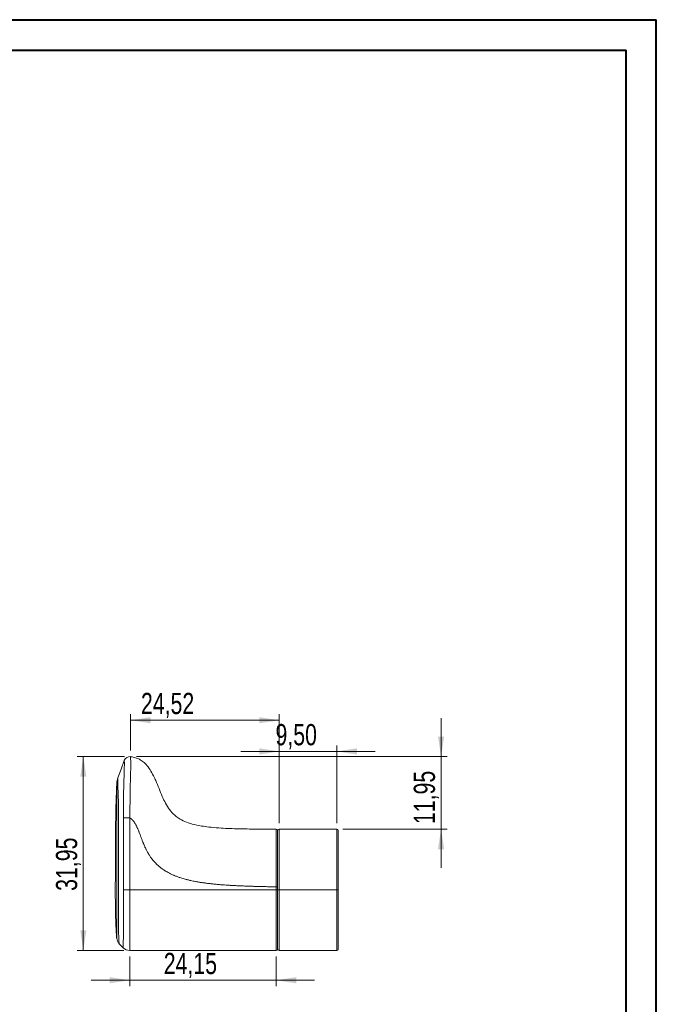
# Model space of a CAD drawing. Header units: millimetres. Extents: x 0 to 210, y 0 to 297.
# Tile 5 of 5: x 105 to 210, y 135 to 297. Entities that reach past the tile are written whole.
import ezdxf

# ---------------------------------------------------------------- set-up
doc = ezdxf.new("R2010")
doc.units = ezdxf.units.MM
doc.styles.add('SLDTEXTSTYLE0', font='TXT', dxfattribs={"width": 0.75})
doc.dimstyles.new('SLDDIMSTYLE1', dxfattribs={"dimtxt": 3.5, "dimasz": 3.302, "dimexe": 0, "dimexo": 0.0625, "dimgap": 0.875, "dimtad": 1, "dimrnd": 1e-09, "dimzin": 12, "dimdsep": 46, "dimtxsty": 'SLDTEXTSTYLE0', "dimsah": 1, "dimcen": 0.09, "dimadec": 0, "dimazin": 3, "dimtfac": 1, "dimtmove": 0, "dimatfit": 0, "dimfxl": 0, "dimfrac": 2, "dimtolj": 1, "dimtzin": 12, "dimarcsym": 0})
doc.dimstyles.new('SLDDIMSTYLE2', dxfattribs={"dimtxt": 3.5, "dimasz": 3.302, "dimexe": 0, "dimexo": 0.0625, "dimgap": 0.875, "dimtad": 1, "dimrnd": 1e-09, "dimzin": 12, "dimdsep": 46, "dimtxsty": 'SLDTEXTSTYLE0', "dimsah": 1, "dimcen": 0.09, "dimadec": 0, "dimazin": 3, "dimtfac": 1, "dimtofl": 0, "dimtmove": 0, "dimatfit": 3, "dimfxl": 0, "dimfrac": 2, "dimtolj": 1, "dimtzin": 12, "dimarcsym": 0})

# ---------------------------------------------------------------- blocks, each defined once
blk = doc.blocks.new('_D_1')
at = {"color": 7, "linetype": 'Continuous', "lineweight": 0}
for p, q in [((147.88, 164.78), (147.88, 177.6)), ((157.38, 164.78), (157.38, 177.6)), ((147.88, 176.6), (141.53, 176.6)), ((157.38, 176.6), (147.88, 176.6)), ((157.38, 176.6), (163.73, 176.6))]:
    blk.add_line(p, q, dxfattribs=at)
for points in [[(147.88, 176.6), (144.58, 177.11), (144.58, 176.09)], [(157.38, 176.6), (160.69, 176.09), (160.69, 177.11)]]:
    blk.add_solid(points, dxfattribs=at)
at = {"color": 7, "linetype": 'Continuous', "lineweight": 0, "insert": (147.27, 181.11), "char_height": 3.5, "attachment_point": 1, "style": 'SLDTEXTSTYLE0'}
blk.add_mtext('9,50', dxfattribs=at)
blk = doc.blocks.new('_D_2')
at = {"color": 7, "linetype": 'Continuous', "lineweight": 0}
for p, q in [((123.23, 142.78), (123.23, 137.88)), ((147.38, 142.78), (147.38, 137.88)), ((123.23, 138.88), (116.88, 138.88)), ((123.23, 138.88), (147.38, 138.88)), ((147.38, 138.88), (153.73, 138.88))]:
    blk.add_line(p, q, dxfattribs=at)
for points in [[(123.23, 138.88), (119.93, 139.39), (119.93, 138.37)], [(147.38, 138.88), (150.69, 138.37), (150.69, 139.39)]]:
    blk.add_solid(points, dxfattribs=at)
at = {"color": 7, "linetype": 'Continuous', "lineweight": 0, "insert": (128.84, 143.39), "char_height": 3.5, "attachment_point": 1, "style": 'SLDTEXTSTYLE0'}
blk.add_mtext('24,15', dxfattribs=at)
blk = doc.blocks.new('_D_3')
at = {"color": 7, "linetype": 'Continuous', "lineweight": 0}
for p, q in [((174.58, 175.74), (174.58, 182.09)), ((124.36, 175.74), (175.58, 175.74)), ((174.58, 163.78), (174.58, 175.74)), ((158.38, 163.78), (175.58, 163.78)), ((174.58, 163.78), (174.58, 157.43))]:
    blk.add_line(p, q, dxfattribs=at)
for points in [[(174.58, 175.74), (175.09, 179.04), (174.07, 179.04)], [(174.58, 163.78), (174.07, 160.48), (175.09, 160.48)]]:
    blk.add_solid(points, dxfattribs=at)
at = {"color": 7, "linetype": 'Continuous', "lineweight": 0, "insert": (170.07, 164.62), "char_height": 3.5, "attachment_point": 1, "rotation": 90, "style": 'SLDTEXTSTYLE0'}
blk.add_mtext('11,95', dxfattribs=at)
blk = doc.blocks.new('_D_4')
at = {"color": 7, "linetype": 'Continuous', "lineweight": 0}
for p, q in [((123.36, 176.74), (123.36, 182.74)), ((147.88, 164.78), (147.88, 182.74)), ((147.88, 181.74), (123.36, 181.74))]:
    blk.add_line(p, q, dxfattribs=at)
for points in [[(123.36, 181.74), (126.66, 181.23), (126.66, 182.24)], [(147.88, 181.74), (144.58, 182.24), (144.58, 181.23)]]:
    blk.add_solid(points, dxfattribs=at)
at = {"color": 7, "linetype": 'Continuous', "lineweight": 0, "insert": (125.08, 186.25), "char_height": 3.5, "attachment_point": 1, "style": 'SLDTEXTSTYLE0'}
blk.add_mtext('24,52', dxfattribs=at)
blk = doc.blocks.new('_D_5')
at = {"color": 7, "linetype": 'Continuous', "lineweight": 0}
for p, q in [((122.36, 175.74), (114.57, 175.74)), ((115.57, 175.74), (115.57, 143.78)), ((122.23, 143.78), (114.57, 143.78))]:
    blk.add_line(p, q, dxfattribs=at)
for points in [[(115.57, 175.74), (115.07, 172.44), (116.08, 172.44)], [(115.57, 143.78), (116.08, 147.09), (115.07, 147.09)]]:
    blk.add_solid(points, dxfattribs=at)
at = {"color": 7, "linetype": 'Continuous', "lineweight": 0, "insert": (111.06, 153.61), "char_height": 3.5, "attachment_point": 1, "rotation": 90, "style": 'SLDTEXTSTYLE0'}
blk.add_mtext('31,95', dxfattribs=at)

msp = doc.modelspace()

# ---------------------------------------------------------------- linework, layer by layer
at = {"color": 7, "linetype": 'Continuous', "lineweight": 40}
for p, q in [((0.0788436, 297.2147802), (210.0788436, 297.2147802)), ((210.0788436, 0.2147802), (210.0788436, 297.2147802)), ((210.0788436, 292.2147802), (210.0788436, 297.2147802)), ((10.0788436, 292.2147802), (205.0788436, 292.2147802)), ((205.0788436, 5.2147802), (205.0788436, 292.2147802))]:
    msp.add_line(p, q, dxfattribs=at)
at = {"color": 7, "linetype": 'Continuous', "lineweight": 15}
for p, q in [((157.3845637, 163.7848919), (147.8845636, 163.7848919)), ((147.5845636, 153.7848922), (147.5845636, 154.2974344)), ((147.5845636, 153.7848922), (147.8845636, 153.7848922)), ((157.3845637, 153.7848922), (147.8845636, 153.7848922)), ((157.3845637, 153.7848922), (157.5845634, 153.7848922)), ((123.2339689, 143.7848924), (147.3845636, 143.7848924)), ((157.3845637, 143.7848924), (147.8845636, 143.7848924))]:
    msp.add_line(p, q, dxfattribs=at)
at = {"color": 7, "linetype": 'Continuous', "lineweight": 15, "flags": 128}
for points in [[(122.334546, 175.1181806), (121.799611, 173.6916831), (121.262508, 172.2594096)], [(121.4678814, 144.9010806), (121.799611, 144.5694991), (122.1252629, 144.2439897)]]:
    msp.add_lwpolyline(points, dxfattribs=at)
at = {"color": 7, "linetype": 'Continuous', "lineweight": 15}
for centre, radius, start, end in [((123.2414516, 174.7780906), 0.9685751, 82.889551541, 159.44394877), ((147.3845636, 163.5849094), 0.2, 0, 89.989830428), ((147.8845636, 163.4848922), 0.3, 90, 180), ((157.3845636, 163.5848922), 0.2, 0, 90), ((123.2339692, 145.3531861), 1.5682939, 225.012660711, 270), ((147.3845636, 143.9848922), 0.2, 270, 0), ((147.8845636, 144.0848922), 0.3, 180, 270), ((157.3845636, 143.9848922), 0.2, 270, 0)]:
    msp.add_arc(centre, radius, start, end, dxfattribs=at)
for points, knots in [([(123.3613442, 175.7392168), (123.3613434, 175.7392169), (123.364352, 175.7099274), (123.3771756, 175.4217704), (123.3831677, 175.2841032), (123.3947677, 174.776886), (123.4003332, 174.3721776), (123.3838288, 173.4617182), (123.3746907, 173.1110281), (123.3544993, 172.4079982), (123.3441578, 172.0501481), (123.3160714, 170.9808391), (123.3029697, 170.2907155), (123.2726326, 168.2444365), (123.2622924, 166.9348909), (123.2547666, 165.6222067)], [0, 0, 0, 0, 0.25, 0.25, 0.375, 0.375, 0.5, 0.5, 0.5625, 0.5625, 0.625, 0.625, 0.75, 0.75, 1, 1, 1, 1]), ([(123.3613442, 175.7392168), (123.3661304, 175.7386197), (123.4473529, 175.7283772), (123.6754403, 175.6942965), (124.0027744, 175.6222337), (124.4626273, 175.4761219), (125.003787, 175.2261665), (125.6649021, 174.7431002), (126.3160652, 174.0121541), (126.8823873, 173.0995899), (127.3151814, 172.2244684), (127.7489308, 171.2508422), (128.1939943, 170.1589745), (128.7019118, 168.9159411), (129.2663704, 167.7588957), (129.9592387, 166.7351001), (130.7466307, 165.9659478), (131.6403315, 165.3610063), (132.538306, 164.9400678), (133.730324, 164.5561641), (134.9533487, 164.3028022), (136.418771, 164.1027624), (138.3513238, 163.9348919), (140.8207973, 163.8363492), (143.9740813, 163.7894244), (146.1435673, 163.7851297), (147.3845991, 163.7849094)], [0.02530905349, 0.02530905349, 0.02530905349, 0.02530905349, 0.02577964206, 0.03329640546, 0.04780857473, 0.05843447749, 0.08030884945, 0.10572888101, 0.13786972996, 0.17534724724, 0.21022001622, 0.23303658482, 0.27932828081, 0.32518841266, 0.36398504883, 0.40474805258, 0.44530049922, 0.4707284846, 0.50978679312, 0.54169592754, 0.59273292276, 0.63144437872, 0.68591153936, 0.78189226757, 0.87245079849, 0.99349861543, 0.99349861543, 0.99349861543, 0.99349861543]), ([(122.181744, 165.6228393), (122.1867708, 166.9219589), (122.194482, 168.2303245), (122.2296577, 170.2249611), (122.2459709, 170.8913013), (122.2770735, 171.8833493), (122.2881058, 172.2088798), (122.3091018, 172.8329884), (122.3185225, 173.1358845), (122.338724, 173.9152274), (122.3401945, 174.2600794), (122.3400094, 174.7056039), (122.3385643, 174.8303719), (122.3354683, 175.0908393), (122.3345451, 175.1181763), (122.3345465, 175.1181801)], [0, 0, 0, 0, 0.25, 0.25, 0.375, 0.375, 0.4375, 0.4375, 0.5, 0.5, 0.625, 0.625, 0.75, 0.75, 1, 1, 1, 1]), ([(121.2627967, 172.2508339), (121.2148935, 172.1052338), (121.1190307, 171.8138625), (121.0969301, 171.5078367), (121.0858734, 171.354734)], [0, 0, 0, 0, 0.49970645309, 1, 1, 1, 1]), ([(121.0866967, 171.375618), (121.0570241, 170.5676404), (120.9978933, 168.9575239), (120.9303845, 166.6026357), (120.8905798, 164.3689826), (120.8732551, 162.308901), (120.8661288, 160.4319873), (120.8625513, 158.7360444), (120.8594487, 157.2189625), (120.8562554, 155.8689869), (120.8536497, 154.7145973), (120.852364, 153.7461329), (120.8526908, 152.9482588), (120.8547062, 152.2623165), (120.8582758, 151.6669634), (120.8625196, 151.2178524), (120.8664608, 150.895654), (120.8694582, 150.6818171), (120.8728763, 150.4646895), (120.8777796, 150.1873508), (120.8859609, 149.7924256), (120.9000004, 149.2443857), (120.9229915, 148.5427826), (120.9599664, 147.6876815), (121.0125679, 146.730647), (121.0638189, 146.059431), (121.0894385, 145.7239004)], [0, 0, 0, 0, 0.0945270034, 0.1883709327, 0.2754248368, 0.3557048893, 0.4292249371, 0.494858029, 0.5539784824, 0.6065868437, 0.6526829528, 0.6889372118, 0.7198094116, 0.7459629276, 0.7691345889, 0.7894157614, 0.7984725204, 0.80680678, 0.8144185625, 0.8238607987, 0.8392357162, 0.8605988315, 0.8879524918, 0.921302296, 0.9606602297, 1, 1, 1, 1]), ([(123.2547666, 165.6222067), (123.0547668, 165.6224126), (122.8436687, 165.6225884), (122.466082, 165.622811), (122.3016937, 165.6228566), (122.181744, 165.6228393)], [0, 0, 0, 0, 0.5, 0.5, 1, 1, 1, 1]), ([(123.2526861, 165.6232979), (123.2674927, 165.615346), (123.3113488, 165.5917928), (123.3648657, 165.5587681), (123.4246769, 165.5185017), (123.4774308, 165.4801096), (123.52838, 165.4393664), (123.5780289, 165.3970866), (123.6263129, 165.3532504), (123.6728948, 165.3076256), (123.7182278, 165.2607882), (123.7786552, 165.1950631), (123.8430942, 165.1180885), (123.9179806, 165.0212214), (123.9952994, 164.9135749), (124.0610606, 164.8126122), (124.1471394, 164.6728226), (124.2236627, 164.5381202), (124.2975049, 164.3964691), (124.3583636, 164.2752386), (124.4243874, 164.1376416), (124.4979405, 163.9747821), (124.5762228, 163.7940439), (124.6586769, 163.5952234), (124.7380371, 163.3951563), (124.815731, 163.1944448), (124.8920752, 162.9932324), (124.9823194, 162.7512706), (125.0720721, 162.5091291), (125.1620687, 162.2670755), (125.2342676, 162.0748762), (125.3120445, 161.8704922), (125.3838632, 161.6849864), (125.4575579, 161.5002105), (125.5200793, 161.3466752), (125.5965162, 161.1630081), (125.6757284, 160.9805008), (125.7712524, 160.7689585), (125.8529017, 160.5954118), (125.9364561, 160.4267872), (126.0170404, 160.2687224), (126.1001165, 160.1119195), (126.1863952, 159.9568708), (126.2599281, 159.8285882), (126.3351272, 159.7012679), (126.4125982, 159.5753195), (126.5073003, 159.4259765), (126.6041626, 159.2794173), (126.7041968, 159.1357465), (126.7887683, 159.018083), (126.8751241, 158.9017251), (126.9638729, 158.7871796), (127.05447, 158.6741216), (127.1469099, 158.5625375), (127.2418075, 158.4530359), (127.3651745, 158.3154375), (127.5342742, 158.1358559), (127.8043123, 157.8721968), (128.143606, 157.5744879), (128.5416889, 157.2664141), (128.9048801, 157.0191099), (129.3767063, 156.7276802), (129.859795, 156.468676), (130.3203172, 156.2577117), (130.6735506, 156.1075804), (131.0371529, 155.9644477), (131.4640151, 155.8144854), (131.9602557, 155.6560274), (132.4648762, 155.5127768), (132.9455433, 155.3930678), (133.3289999, 155.3051731), (133.6709646, 155.2320647), (134.0140744, 155.1645596), (134.3150065, 155.1092444), (134.6819059, 155.045391), (135.1584958, 154.9695501), (135.7454204, 154.8868795), (136.3335569, 154.8134667), (136.9730708, 154.7426248), (137.5404492, 154.6877656), (138.0351732, 154.6448625), (138.3445227, 154.6199509), (138.7158519, 154.5916414), (139.1492843, 154.5609736), (139.582945, 154.5334568), (139.9849596, 154.5096969), (140.432378, 154.4848837), (140.8950505, 154.4619426), (141.3578488, 154.4408174), (141.7434783, 154.4243185), (142.129142, 154.4091575), (142.5920129, 154.3920249), (143.0550831, 154.3762349), (143.5203009, 154.3618018), (143.9917218, 154.3479492), (144.5464852, 154.3327914), (145.1012457, 154.3190771), (145.5767176, 154.3079801), (145.9729463, 154.2990997), (146.6019641, 154.2856315), (147.0725088, 154.2762999), (147.3845407, 154.2701118)], [0, 0, 0, 0, 0.0017153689, 0.0050808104, 0.0064122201, 0.0090749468, 0.0117375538, 0.0130689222, 0.0157308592, 0.0183921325, 0.0197228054, 0.0223839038, 0.0275036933, 0.0299628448, 0.0348806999, 0.0410271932, 0.0422565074, 0.0516375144, 0.0568301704, 0.0585609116, 0.0654832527, 0.0724060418, 0.0767996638, 0.0855871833, 0.0943744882, 0.098768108, 0.1075553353, 0.1163409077, 0.1251272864, 0.1339142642, 0.1427001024, 0.1460837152, 0.1562354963, 0.1630040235, 0.1663884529, 0.1731565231, 0.1833095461, 0.1866944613, 0.1968482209, 0.2028838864, 0.205902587, 0.2149577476, 0.2209944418, 0.2240130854, 0.2300501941, 0.2360868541, 0.2391051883, 0.2481002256, 0.2540153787, 0.2569733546, 0.2628905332, 0.2688046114, 0.2717626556, 0.2776783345, 0.2835935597, 0.2865514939, 0.2965414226, 0.3087645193, 0.3250611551, 0.3425862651, 0.360111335, 0.3698822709, 0.3991872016, 0.415976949, 0.4215740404, 0.4383627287, 0.4558514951, 0.4677447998, 0.4915307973, 0.5093772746, 0.5183005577, 0.5316849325, 0.5450689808, 0.5539921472, 0.562915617, 0.5830813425, 0.603247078, 0.6234124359, 0.6435768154, 0.668920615, 0.6815933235, 0.6942632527, 0.7005983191, 0.7196053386, 0.7386143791, 0.7449512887, 0.7607110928, 0.7843529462, 0.7922345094, 0.8079987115, 0.8237505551, 0.8316300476, 0.8552768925, 0.8710440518, 0.8791382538, 0.9034161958, 0.9276905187, 0.9357806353, 0.9519614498, 0.968144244, 1, 1, 1, 1]), ([(147.384563, 154.2701079), (147.3845621, 154.9614079), (147.3845613, 155.6516458), (147.3845602, 157.0278571), (147.3845599, 157.7139276), (147.3845607, 158.7364202), (147.3845612, 159.077154), (147.3845627, 159.7442296), (147.3845639, 160.0715146), (147.3845672, 160.7077283), (147.3845694, 161.0155785), (147.3845731, 161.440123), (147.3845745, 161.576126), (147.3845772, 161.8361573), (147.3845787, 161.9608878), (147.3845829, 162.3077643), (147.3845855, 162.5046808), (147.3845898, 162.8415723), (147.3845915, 162.9806577), (147.3845955, 163.3231523), (147.3845968, 163.4619733), (147.3845984, 163.65578), (147.3845987, 163.7091019), (147.3845991, 163.7739854), (147.3845991, 163.7849094), (147.3845991, 163.7849094)], [0, 0, 0, 0, 0.125, 0.125, 0.25, 0.25, 0.3125, 0.3125, 0.375, 0.375, 0.4375, 0.4375, 0.46875, 0.46875, 0.5, 0.5, 0.5625, 0.5625, 0.625, 0.625, 0.75, 0.75, 0.875, 0.875, 1, 1, 1, 1]), ([(147.5845636, 163.5849094), (147.5845636, 163.5849094), (147.5845636, 163.5743705), (147.5845636, 163.5122727), (147.5845636, 163.4615087), (147.5845636, 163.3228581), (147.5845636, 163.2658198), (147.5845636, 163.1216416), (147.5845636, 163.0345056), (147.5845636, 162.8702595), (147.5845636, 162.8098709), (147.5845636, 162.6751905), (147.5845636, 162.6005148), (147.5845636, 162.3559431), (147.5845636, 162.164618), (147.5845636, 161.825672), (147.5845636, 161.7034246), (147.5845636, 161.4481613), (147.5845636, 161.3144774), (147.5845636, 160.8968081), (147.5845636, 160.5933962), (147.5845636, 159.9674952), (147.5845636, 159.6455357), (147.5845636, 158.9895088), (147.5845636, 158.6546756), (147.5845636, 157.6504226), (147.5845636, 156.9766912), (147.5845636, 155.6253238), (147.5845636, 154.9475929), (147.5845636, 154.2688363)], [0, 0, 0, 0, 0.125, 0.125, 0.25, 0.25, 0.3125, 0.3125, 0.375, 0.375, 0.40625, 0.40625, 0.4375, 0.4375, 0.5, 0.5, 0.53125, 0.53125, 0.5625, 0.5625, 0.625, 0.625, 0.6875, 0.6875, 0.75, 0.75, 0.875, 0.875, 1, 1, 1, 1]), ([(147.8845636, 163.7848922), (147.8845636, 163.7848922), (147.8845636, 163.77336), (147.8845636, 163.7040324), (147.8845636, 163.6472391), (147.8845636, 163.4367861), (147.8845636, 163.2858854), (147.8845636, 162.9033904), (147.8845636, 162.7506687), (147.8845636, 162.4726438), (147.8845636, 162.3717192), (147.8845636, 162.1511305), (147.8845636, 162.0317013), (147.8845636, 161.6549476), (147.8845636, 161.3759868), (147.8845636, 160.9206801), (147.8845636, 160.7621673), (147.8845636, 160.4412505), (147.8845636, 160.2780789), (147.8845636, 159.4510782), (147.8845636, 158.7513508), (147.8845636, 157.3433542), (147.8845636, 156.6321559), (147.8845636, 155.2094606), (147.8845636, 154.4973625), (147.8845636, 153.7848922)], [0, 0, 0, 0, 0.125, 0.125, 0.25, 0.25, 0.375, 0.375, 0.4375, 0.4375, 0.46875, 0.46875, 0.5, 0.5, 0.5625, 0.5625, 0.59375, 0.59375, 0.625, 0.625, 0.75, 0.75, 0.875, 0.875, 1, 1, 1, 1]), ([(157.3845636, 153.7848922), (157.3845636, 154.4923495), (157.3845636, 155.1986301), (157.3845636, 156.6065307), (157.3845636, 157.3082413), (157.3845636, 158.3536358), (157.3845636, 158.7008801), (157.3845636, 159.3916503), (157.3845636, 159.7379654), (157.3845636, 160.4072128), (157.3845636, 160.7302896), (157.3845636, 161.1905632), (157.3845636, 161.3404574), (157.3845636, 161.6232288), (157.3845636, 161.8908149), (157.3845636, 162.1276261), (157.3845636, 162.349232), (157.3845636, 162.4530421), (157.3845636, 162.7375913), (157.3845636, 162.8911844), (157.3845636, 163.1475574), (157.3845636, 163.250519), (157.3845636, 163.419336), (157.3845636, 163.4851354), (157.3845636, 163.645023), (157.3845636, 163.7029728), (157.3845636, 163.7732614), (157.3845636, 163.7848922), (157.3845636, 163.7848922)], [0, 0, 0, 0, 0.125, 0.125, 0.25, 0.25, 0.3125, 0.3125, 0.375, 0.375, 0.4375, 0.4375, 0.46875, 0.46875, 0.5, 0.53125, 0.53125, 0.5625, 0.5625, 0.625, 0.625, 0.6875, 0.6875, 0.75, 0.75, 0.875, 0.875, 1, 1, 1, 1]), ([(157.5845636, 163.5848922), (157.5845636, 163.5848922), (157.5845636, 163.5737431), (157.5845636, 163.5073393), (157.5845636, 163.452985), (157.5845636, 163.3032373), (157.5845636, 163.2417118), (157.5845636, 163.0829263), (157.5845636, 162.985042), (157.5845636, 162.7405495), (157.5845636, 162.5936682), (157.5845636, 162.3197315), (157.5845636, 162.2190354), (157.5845636, 162.0034005), (157.5845636, 161.7723384), (157.5845636, 161.5099241), (157.5845636, 161.2320565), (157.5845636, 161.0844459), (157.5845636, 160.6307897), (157.5845636, 160.3119726), (157.5845636, 159.651486), (157.5845636, 159.310052), (157.5845636, 158.6291528), (157.5845636, 158.2868976), (157.5845636, 157.256596), (157.5845636, 156.5651109), (157.5845636, 155.1778212), (157.5845636, 154.481927), (157.5845636, 153.7848922)], [0, 0, 0, 0, 0.125, 0.125, 0.25, 0.25, 0.3125, 0.3125, 0.375, 0.375, 0.4375, 0.4375, 0.46875, 0.46875, 0.5, 0.53125, 0.53125, 0.5625, 0.5625, 0.625, 0.625, 0.6875, 0.6875, 0.75, 0.75, 0.875, 0.875, 1, 1, 1, 1]), ([(147.384542, 153.7848928), (147.3845355, 153.9182261), (147.384529, 154.0515592), (147.3845225, 154.1848907), (147.3845211, 154.2132979), (147.3845198, 154.2417051), (147.3845184, 154.2701123)], [0, 0, 0, 0, 0.00040000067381, 0.00040000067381, 0.00040000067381, 0.00048522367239, 0.00048522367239, 0.00048522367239, 0.00048522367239]), ([(147.384563, 154.2703233), (147.4369229, 154.2703233), (147.4889606, 154.2701399), (147.5630089, 154.2695099), (147.5845636, 154.2690672), (147.5845636, 154.2686217)], [0, 0, 0, 0, 0.5, 0.5, 1, 1, 1, 1]), ([(122.125263, 144.2439898), (122.1252631, 144.2439898), (122.1235309, 144.2655237), (122.1311377, 144.5258584), (122.135215, 144.6507781), (122.1505603, 145.0068285), (122.1571164, 145.15264), (122.1720242, 145.5373312), (122.1800052, 145.7733026), (122.1904085, 146.334004), (122.1928203, 146.6522465), (122.1940193, 147.3059643), (122.1933437, 147.6437218), (122.190315, 148.6396754), (122.1881797, 149.294319), (122.1831943, 151.2449821), (122.1823962, 152.523284), (122.1819293, 153.7845814)], [0, 0, 0, 0, 0.25, 0.25, 0.375, 0.375, 0.4375, 0.4375, 0.5, 0.5, 0.5625, 0.5625, 0.625, 0.625, 0.75, 0.75, 1, 1, 1, 1]), ([(123.2556671, 153.7848904), (123.0556672, 153.7848233), (122.8444533, 153.7847497), (122.4666164, 153.7846117), (122.3021076, 153.7845481), (122.1821132, 153.7844983)], [0, 0, 0, 0, 0.5, 0.5, 1, 1, 1, 1]), ([(123.2552326, 153.7848922), (123.2557709, 152.5114667), (123.2556175, 151.2238337), (123.2575853, 149.2108757), (123.2582935, 148.5298776), (123.2597749, 147.4540638), (123.2601054, 147.0810202), (123.2595759, 146.3417482), (123.2581145, 145.9669187), (123.2524387, 145.3262207), (123.2478374, 145.0635547), (123.2415475, 144.6627852), (123.2393388, 144.5192363), (123.2350412, 144.1741197), (123.2348963, 144.0582624), (123.233604, 143.8094631), (123.2339692, 143.7848922), (123.2339692, 143.7848922)], [0, 0, 0, 0, 0.25, 0.25, 0.375, 0.375, 0.4375, 0.4375, 0.5, 0.5, 0.5625, 0.5625, 0.625, 0.625, 0.75, 0.75, 1, 1, 1, 1]), ([(123.2554496, 153.7848904), (125.2661943, 153.7848773), (127.2769767, 153.7849002), (131.2984889, 153.7848958), (133.3092522, 153.7849005), (139.341515, 153.7848887), (143.3630329, 153.7848898), (147.3845528, 153.7848928)], [0, 0, 0, 0, 0.25, 0.25, 0.5, 0.5, 1, 1, 1, 1]), ([(147.3845636, 143.7848922), (147.3845636, 143.7848922), (147.3845636, 143.7964225), (147.3845636, 143.8657291), (147.3845636, 143.9225055), (147.3845636, 144.0802665), (147.3845636, 144.1452341), (147.3845636, 144.3107212), (147.3845636, 144.411206), (147.3845636, 144.6659789), (147.3845636, 144.8189308), (147.3845636, 145.0968656), (147.3845636, 145.197725), (147.3845636, 145.4180608), (147.3845636, 145.5376422), (147.3845636, 145.9147043), (147.3845636, 146.1937647), (147.3845636, 146.6489514), (147.3845636, 146.8074585), (147.3845636, 147.1284764), (147.3845636, 147.2916766), (147.3845636, 148.118721), (147.3845636, 148.8177538), (147.3845636, 150.2273089), (147.3845636, 150.9388441), (147.3845636, 152.3605991), (147.3845636, 153.0724931), (147.3845636, 153.7848922)], [0, 0, 0, 0, 0.125, 0.125, 0.25, 0.25, 0.3125, 0.3125, 0.375, 0.375, 0.4375, 0.4375, 0.46875, 0.46875, 0.5, 0.5, 0.5625, 0.5625, 0.59375, 0.59375, 0.625, 0.625, 0.75, 0.75, 0.875, 0.875, 1, 1, 1, 1]), ([(147.5845636, 153.7848922), (147.5845636, 153.7848922), (147.563009, 153.7848922), (147.4889609, 153.7848922), (147.4369235, 153.7848922), (147.3845636, 153.7848922)], [0, 0, 0, 0, 0.5, 0.5, 1, 1, 1, 1]), ([(147.5845636, 144.0848922), (147.5845636, 144.0848922), (147.5845636, 144.0958155), (147.5845636, 144.1608175), (147.5845636, 144.2139833), (147.5845636, 144.4096344), (147.5845636, 144.5517921), (147.5845636, 144.84814), (147.5845636, 144.9136093), (147.5845636, 145.0598413), (147.5845636, 145.1412148), (147.5845636, 145.4081944), (147.5845636, 145.6164869), (147.5845636, 145.9813196), (147.5845636, 146.1126842), (147.5845636, 146.3875552), (147.5845636, 146.5304643), (147.5845636, 146.9734613), (147.5845636, 147.2890526), (147.5845636, 147.9420348), (147.5845636, 148.2752296), (147.5845636, 148.9502934), (147.5845636, 149.2928892), (147.5845636, 150.3244104), (147.5845636, 151.0148398), (147.5845636, 152.398217), (147.5845636, 153.091223), (147.5845636, 153.7848922)], [0, 0, 0, 0, 0.125, 0.125, 0.25, 0.25, 0.375, 0.375, 0.40625, 0.40625, 0.4375, 0.4375, 0.5, 0.5, 0.53125, 0.53125, 0.5625, 0.5625, 0.625, 0.625, 0.6875, 0.6875, 0.75, 0.75, 0.875, 0.875, 1, 1, 1, 1]), ([(147.5845636, 153.7848922), (147.5845636, 153.0874131), (147.5845636, 152.3907439), (147.5845636, 151.0006178), (147.5845636, 150.307093), (147.5845636, 149.2718028), (147.5845636, 148.9261386), (147.5845636, 148.2453037), (147.5845636, 147.9106033), (147.5845636, 147.4213016), (147.5845636, 147.2603444), (147.5845636, 146.9436986), (147.5845636, 146.7871242), (147.5845636, 146.336763), (147.5845636, 146.0609285), (147.5845636, 145.6892518), (147.5845636, 145.5715431), (147.5845636, 145.3551525), (147.5845636, 145.2563709), (147.5845636, 144.9847411), (147.5845636, 144.8359555), (147.5845636, 144.5892327), (147.5845636, 144.4922127), (147.5845636, 144.3325042), (147.5845636, 144.269861), (147.5845636, 144.1178186), (147.5845636, 144.0630286), (147.5845636, 143.9960769), (147.5845636, 143.9848922), (147.5845636, 143.9848922)], [0, 0, 0, 0, 0.125, 0.125, 0.25, 0.25, 0.3125, 0.3125, 0.375, 0.375, 0.40625, 0.40625, 0.4375, 0.4375, 0.5, 0.5, 0.53125, 0.53125, 0.5625, 0.5625, 0.625, 0.625, 0.6875, 0.6875, 0.75, 0.75, 0.875, 0.875, 1, 1, 1, 1]), ([(147.8845636, 153.7848922), (147.8845636, 153.0725423), (147.8845636, 152.3608901), (147.8845636, 150.9403845), (147.8845636, 150.2314704), (147.8845636, 148.8195024), (147.8845636, 148.1224046), (147.8845636, 147.119076), (147.8845636, 146.7973184), (147.8845636, 146.3442338), (147.8845636, 146.1979622), (147.8845636, 145.9162235), (147.8845636, 145.7813969), (147.8845636, 145.4055704), (147.8845636, 145.1892476), (147.8845636, 144.9101672), (147.8845636, 144.8244551), (147.8845636, 144.6698906), (147.8845636, 144.600478), (147.8845636, 144.2857349), (147.8845636, 144.133305), (147.8845636, 143.9231496), (147.8845636, 143.8659239), (147.8845636, 143.7964145), (147.8845636, 143.7848922), (147.8845636, 143.7848922)], [0, 0, 0, 0, 0.125, 0.125, 0.25, 0.25, 0.375, 0.375, 0.4375, 0.4375, 0.46875, 0.46875, 0.5, 0.5, 0.5625, 0.5625, 0.59375, 0.59375, 0.625, 0.625, 0.75, 0.75, 0.875, 0.875, 1, 1, 1, 1]), ([(157.3845636, 143.7848922), (157.3845636, 143.7848922), (157.3845636, 143.7962962), (157.3845636, 143.8642716), (157.3845636, 143.9199656), (157.3845636, 144.0730052), (157.3845636, 144.1358467), (157.3845636, 144.2975664), (157.3845636, 144.3974354), (157.3845636, 144.6473939), (157.3845636, 144.7971575), (157.3845636, 145.0740493), (157.3845636, 145.1756914), (157.3845636, 145.3931531), (157.3845636, 145.6257068), (157.3845636, 145.8888461), (157.3845636, 146.1670975), (157.3845636, 146.3148094), (157.3845636, 146.7716057), (157.3845636, 147.0919861), (157.3845636, 147.7550519), (157.3845636, 148.0988608), (157.3845636, 148.7957534), (157.3845636, 149.1479151), (157.3845636, 150.2089399), (157.3845636, 150.9242143), (157.3845636, 152.3534194), (157.3845636, 153.0689309), (157.3845636, 153.7848922)], [0, 0, 0, 0, 0.125, 0.125, 0.25, 0.25, 0.3125, 0.3125, 0.375, 0.375, 0.4375, 0.4375, 0.46875, 0.46875, 0.5, 0.53125, 0.53125, 0.5625, 0.5625, 0.625, 0.625, 0.6875, 0.6875, 0.75, 0.75, 0.875, 0.875, 1, 1, 1, 1]), ([(157.5845636, 153.7848922), (157.5845636, 153.0864311), (157.5845636, 152.3890181), (157.5845636, 150.9983382), (157.5845636, 150.3049866), (157.5845636, 149.2713719), (157.5845636, 148.927925), (157.5845636, 148.2443903), (157.5845636, 147.9031283), (157.5845636, 147.2461541), (157.5845636, 146.9284651), (157.5845636, 146.475432), (157.5845636, 146.3281872), (157.5845636, 146.0512069), (157.5845636, 145.7895587), (157.5845636, 145.5590694), (157.5845636, 145.3439382), (157.5845636, 145.2435715), (157.5845636, 144.9707827), (157.5845636, 144.8241211), (157.5845636, 144.5799043), (157.5845636, 144.4828), (157.5845636, 144.3256357), (157.5845636, 144.2646412), (157.5845636, 144.1160972), (157.5845636, 144.0620415), (157.5845636, 143.9960024), (157.5845636, 143.9848922), (157.5845636, 143.9848922)], [0, 0, 0, 0, 0.125, 0.125, 0.25, 0.25, 0.3125, 0.3125, 0.375, 0.375, 0.4375, 0.4375, 0.46875, 0.46875, 0.5, 0.53125, 0.53125, 0.5625, 0.5625, 0.625, 0.625, 0.6875, 0.6875, 0.75, 0.75, 0.875, 0.875, 1, 1, 1, 1]), ([(121.0874063, 145.7468333), (121.1127884, 145.589524), (121.1634003, 145.2758496), (121.3664574, 145.0314792), (121.4676802, 144.9096618)], [0, 0, 0, 0, 0.5015052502, 1, 1, 1, 1]), ([(121.0884177, 145.7238259), (121.0884141, 145.7241285), (121.0884092, 145.7245413), (121.0884066, 145.7280633), (121.0884053, 145.7304166), (121.0884035, 145.7322828), (121.0884028, 145.732978)], [0, 0, 0, 0, 0.5280957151, 0.7206489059, 0.8959312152, 1, 1, 1, 1]), ([(121.4675051, 144.9007034), (121.4675032, 144.9005367), (121.4674472, 144.8956393), (121.4675079, 144.9060194), (121.4675666, 144.9160461)], [0, 0, 0, 0, 0.0340404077, 1, 1, 1, 1])]:
    msp.add_open_spline(points, degree=3, knots=knots, dxfattribs=at)
at = {"color": 8, "linetype": 'Continuous', "lineweight": 15}
for points, knots in [([(121.4675666, 144.9160461), (121.4676007, 144.9178128), (121.4676809, 144.9219671), (121.4672043, 144.9539595), (121.4652529, 145.0100777), (121.460477, 145.1115758), (121.451585, 145.2686662), (121.4385679, 145.4942998), (121.4239965, 145.7735896), (121.4112139, 146.0756614), (121.3981538, 146.5099482), (121.3904301, 147.0870821), (121.3885955, 147.766141), (121.3897001, 148.4291736), (121.3925682, 149.2641924), (121.3958742, 150.277155), (121.3991066, 151.5933605), (121.4009523, 153.0018796), (121.4006933, 154.5059554), (121.400147, 158.4472608), (121.4044677, 162.1687355), (121.3997101, 165.6946311), (121.3931045, 166.5714415), (121.3815841, 167.4780903), (121.3637196, 168.308086), (121.340411, 169.0559672), (121.3154114, 169.7120667), (121.2911063, 170.3241192), (121.2730443, 170.8464794), (121.2639519, 171.2447145), (121.2599757, 171.5659443), (121.2588535, 171.81544), (121.2596229, 171.9935262), (121.2613539, 172.1456574), (121.2626647, 172.2482615), (121.2628708, 172.2565753), (121.2629718, 172.2606482)], [0, 0, 0, 0, 0.0136672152, 0.0321381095, 0.0510142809, 0.0705203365, 0.0909829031, 0.113331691, 0.1269779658, 0.1416173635, 0.1568972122, 0.1788568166, 0.1990798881, 0.2173401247, 0.2345854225, 0.26715867, 0.2981179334, 0.3384383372, 0.3779251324, 0.4163380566, 0.6482591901, 0.6704672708, 0.693485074, 0.7172255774, 0.7420314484, 0.7597261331, 0.778720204, 0.7987944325, 0.8188466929, 0.8379456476, 0.8559540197, 0.878370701, 0.899700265, 0.9204636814, 0.9610357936, 1, 1, 1, 1]), ([(121.0884028, 145.732978), (121.0884028, 145.7333189), (121.0884029, 145.7345493), (121.0884021, 145.7370695), (121.0884049, 145.7402956), (121.0884057, 145.7433988), (121.0884201, 145.7527785), (121.088438, 145.771417), (121.0884463, 145.8132442), (121.0884269, 145.8563849), (121.0884101, 145.8897832), (121.088395, 145.9091539), (121.0883783, 145.9271209), (121.0883614, 145.9431259), (121.0883466, 145.9566494), (121.0882629, 146.0018871), (121.0880794, 146.0964491), (121.0878364, 146.2576579), (121.0876902, 146.4163359), (121.0876196, 146.5323829), (121.0875841, 146.6471408), (121.0875747, 146.7566962), (121.0876277, 146.8793092), (121.0877082, 147.0212187), (121.0877592, 147.1921509), (121.0877902, 147.3688472), (121.0877962, 147.5489851), (121.0877649, 147.7399605), (121.0877212, 147.9281725), (121.0876966, 148.0992554), (121.0876623, 148.2879162), (121.0876324, 148.4797679), (121.087606, 148.6592248), (121.0875778, 148.9685748), (121.0876945, 149.4905234), (121.087744, 150.2113852), (121.0878167, 150.9261532), (121.0876983, 151.6123409), (121.0875352, 152.3192882), (121.0874697, 153.0240437), (121.0877106, 153.7511081), (121.0879973, 154.4925808), (121.0878677, 155.2803338), (121.0877173, 156.0501361), (121.0876243, 156.8177006), (121.0875898, 157.4853237), (121.087581, 158.0675728), (121.0875985, 158.5611164), (121.0876261, 159.0610735), (121.0876776, 159.5674452), (121.0877557, 160.149674), (121.087851, 160.7870845), (121.0879293, 161.4582512), (121.0879923, 162.0806512), (121.0880279, 162.651651), (121.0880375, 163.1693669), (121.0880268, 163.6235667), (121.0879832, 164.0142475), (121.0879258, 164.341407), (121.0878196, 164.6154425), (121.0877288, 164.888536), (121.0876837, 165.2134263), (121.0876374, 165.6328708), (121.0875966, 166.1482523), (121.0875401, 166.7604811), (121.0874876, 167.2734808), (121.0874212, 167.6567427), (121.0873789, 167.8832728), (121.0873283, 168.1167809), (121.0872699, 168.3573831), (121.0871945, 168.604177), (121.0871062, 168.8554225), (121.0870247, 169.0679681), (121.086937, 169.2496705), (121.0868354, 169.4086987), (121.0867056, 169.5906045), (121.0865986, 169.7512669), (121.0865295, 169.8685512), (121.0864978, 169.9290597), (121.0864823, 169.959668), (121.0864757, 169.9750522), (121.086473, 169.9827624), (121.0864681, 169.9866163), (121.086471, 169.988551), (121.0864672, 169.9895128), (121.0864676, 169.9899964), (121.0864675, 169.9902374), (121.0864675, 169.990359), (121.0864675, 169.9904207), (121.0864675, 169.990448), (121.0864675, 169.9904687), (121.0864675, 169.9908057), (121.0864677, 169.9937214), (121.0864599, 170.0029492), (121.0864575, 170.0363305), (121.0864253, 170.1040263), (121.086396, 170.2116293), (121.0863631, 170.3532864), (121.0863438, 170.4705468), (121.0863397, 170.5480065), (121.0863331, 170.5799041), (121.0863312, 170.6071331), (121.0863257, 170.6471322), (121.0863084, 170.7057516), (121.0862912, 170.7792455), (121.0862678, 170.8630497), (121.0862495, 170.9344625), (121.0862341, 170.9821834), (121.0862342, 171.0099508), (121.0862388, 171.0309003), (121.0862437, 171.0547261), (121.0862539, 171.0808428), (121.0862649, 171.1086475), (121.0862777, 171.1375292), (121.0862942, 171.1669081), (121.0863173, 171.1968683), (121.0863347, 171.230243), (121.0863489, 171.2678577), (121.0863586, 171.3069683), (121.0863688, 171.3419985), (121.0863715, 171.3663337), (121.08637, 171.3785648), (121.0863676, 171.3762578), (121.086367, 171.3756291)], [0, 0, 0, 0, 0.001476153, 0.0053269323, 0.0087023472, 0.0116009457, 0.014021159, 0.0329607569, 0.0487839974, 0.0614506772, 0.0655523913, 0.0691551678, 0.0722555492, 0.0748497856, 0.0769344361, 0.0785066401, 0.0948594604, 0.1124848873, 0.1200947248, 0.1269572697, 0.1330447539, 0.1383547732, 0.1428203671, 0.1496695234, 0.1562931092, 0.1627170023, 0.1689469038, 0.1749775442, 0.1817434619, 0.1870809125, 0.191058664, 0.1991947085, 0.2045301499, 0.2071406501, 0.2267177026, 0.2501830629, 0.2691153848, 0.2876375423, 0.3084300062, 0.3290156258, 0.3472980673, 0.3699645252, 0.3917646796, 0.4139642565, 0.4351118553, 0.4567223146, 0.4704639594, 0.4843865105, 0.498489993, 0.5127744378, 0.527239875, 0.5477630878, 0.5667174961, 0.5840395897, 0.6004357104, 0.6150401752, 0.6278529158, 0.6388737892, 0.6481028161, 0.6555398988, 0.6620653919, 0.6712145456, 0.6830350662, 0.6975659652, 0.7148513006, 0.7349544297, 0.7412278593, 0.7477406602, 0.7544984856, 0.7615221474, 0.768855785, 0.7764803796, 0.7843774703, 0.7887710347, 0.794088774, 0.8002977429, 0.8078620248, 0.8120039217, 0.8141622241, 0.8152628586, 0.8158184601, 0.8160976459, 0.8162375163, 0.8163075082, 0.816342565, 0.8163600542, 0.8163687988, 0.8163731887, 0.8163754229, 0.81637654, 0.8163770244, 0.816377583, 0.8164221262, 0.8167353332, 0.8175710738, 0.8206683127, 0.8256392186, 0.8324585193, 0.8419467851, 0.8454444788, 0.8468844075, 0.8481192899, 0.8508242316, 0.855060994, 0.8608087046, 0.8680549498, 0.8767937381, 0.8819631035, 0.884028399, 0.8865911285, 0.889651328, 0.8932093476, 0.8972661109, 0.9018227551, 0.9068805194, 0.9124409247, 0.9188130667, 0.9279747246, 0.939914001, 0.9546299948, 0.9721264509, 0.9924046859, 1, 1, 1, 1])]:
    msp.add_open_spline(points, degree=3, knots=knots, dxfattribs=at)
at = {"color": 7, "linetype": 'Continuous', "lineweight": 15}
for points in [[(122.1821132, 153.7844983), (122.18057, 157.7288454), (122.1849397, 161.6706397), (122.1830577, 165.6169557)], [(123.2567355, 165.6211673), (123.2552835, 161.6665934), (123.2539811, 157.7271763), (123.2556671, 153.7848904)], [(147.5845636, 154.2688368), (147.5845636, 154.1075239), (147.5845636, 153.9462083), (147.5845636, 153.7848923)]]:
    msp.add_open_spline(points, degree=3, dxfattribs=at)

# ---------------------------------------------------------------- dimensions: what is measured, and where the dimension line sits
at = {"color": 7, "linetype": 'Continuous', "lineweight": 0}
for base, p1, p2, picture, middle in [((123.3613442, 181.7364422), (147.8845636, 163.7848922), (123.3613442, 175.7392168), '_D_4', (130.896296, 181.7364422)), ((147.8845636, 176.5997212), (157.3845636, 163.7848922), (147.8845636, 163.7848922), '_D_1', (151.7960853, 176.5997212)), ((147.3845636, 138.8808217), (123.2339692, 143.7848922), (147.3845636, 143.7848922), '_D_2', (134.660641, 138.8808217))]:
    dim = msp.add_linear_dim(base=base, p1=p1, p2=p2, dimstyle='SLDDIMSTYLE1', dxfattribs=at)
    dim.commit()
    dim.dimension.update_dxf_attribs({"geometry": picture, "text_midpoint": middle, "dimtype": 160})
for base, p1, p2, dimstyle, picture, middle in [((174.5792908, 175.7392168), (157.3845636, 163.7848922), (123.3613442, 175.7392168), 'SLDDIMSTYLE1', '_D_3', (174.5792908, 170.4434071)), ((115.5735789, 143.7848922), (123.3613442, 175.7392168), (123.2339692, 143.7848922), 'SLDDIMSTYLE2', '_D_5', (115.5735789, 159.4321127))]:
    dim = msp.add_linear_dim(base=base, p1=p1, p2=p2, angle=90, dimstyle=dimstyle, dxfattribs=at)
    dim.commit()
    dim.dimension.update_dxf_attribs({"geometry": picture, "text_midpoint": middle, "dimtype": 160})

doc.saveas('drawing.dxf')
